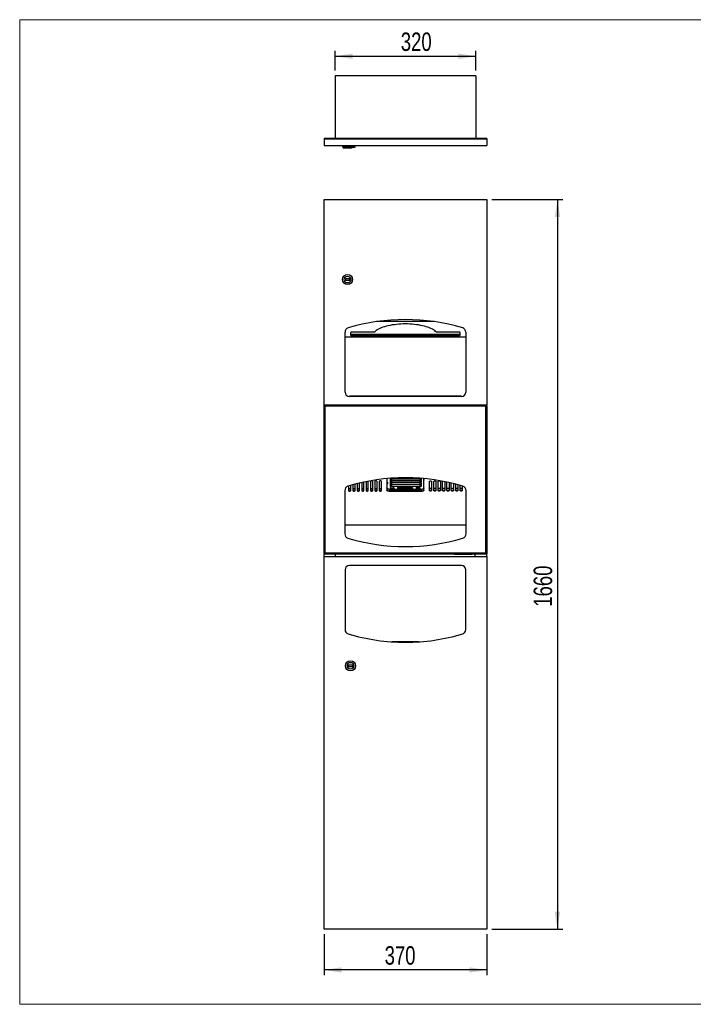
# Model space of a CAD drawing. Header units: millimetres. Extents: x 8 to 270, y 10 to 197.
# Tile 1 of 2: x 8 to 136, y 10 to 197. Entities that reach past the tile are written whole.
import ezdxf

# ---------------------------------------------------------------- set-up
doc = ezdxf.new("R2010")
doc.units = ezdxf.units.MM
doc.layers.add('FORMAT', color=7, linetype='Continuous')
doc.styles.add('SLDTEXTSTYLE1', font='TXT', dxfattribs={"width": 0.75})
doc.dimstyles.new('SLDDIMSTYLE0', dxfattribs={"dimtxt": 3.5, "dimasz": 3.302, "dimexe": 0, "dimexo": 0.0625, "dimgap": 0.875, "dimtad": 1, "dimdec": 1, "dimlfac": 12, "dimrnd": 1e-09, "dimzin": 12, "dimdsep": 46, "dimtxsty": 'SLDTEXTSTYLE1', "dimsah": 1, "dimcen": 0.09, "dimadec": 0, "dimazin": 3, "dimtfac": 1, "dimtdec": 1, "dimtofl": 0, "dimtmove": 0, "dimatfit": 3, "dimfxl": 0, "dimfrac": 2, "dimtolj": 1, "dimtzin": 12, "dimarcsym": 0})

# ---------------------------------------------------------------- blocks, each defined once
blk = doc.blocks.new('_D')
at = {"layer": 'FORMAT'}
for p, q in [((97.96, 162.56), (111.38, 162.56)), ((110.38, 162.56), (110.38, 24.23)), ((97.96, 24.23), (111.38, 24.23))]:
    blk.add_line(p, q, dxfattribs=at)
for points in [[(110.38, 162.56), (109.88, 159.26), (110.89, 159.26)], [(110.38, 24.23), (110.89, 27.53), (109.88, 27.53)]]:
    blk.add_solid(points, dxfattribs=at)
at = {"layer": 'FORMAT', "insert": (105.87, 85.35), "char_height": 3.5, "attachment_point": 1, "rotation": 90, "style": 'SLDTEXTSTYLE1'}
blk.add_mtext('1660', dxfattribs=at)
blk = doc.blocks.new('_D_1')
at = {"layer": 'FORMAT'}
for p, q in [((66.13, 23.23), (66.13, 15.47)), ((96.96, 23.23), (96.96, 15.47)), ((96.96, 16.47), (66.13, 16.47))]:
    blk.add_line(p, q, dxfattribs=at)
for points in [[(66.13, 16.47), (69.43, 15.96), (69.43, 16.98)], [(96.96, 16.47), (93.66, 16.98), (93.66, 15.96)]]:
    blk.add_solid(points, dxfattribs=at)
at = {"layer": 'FORMAT', "insert": (77.6, 20.98), "char_height": 3.5, "attachment_point": 1, "style": 'SLDTEXTSTYLE1'}
blk.add_mtext('370', dxfattribs=at)
blk = doc.blocks.new('_D_5')
at = {"layer": 'FORMAT'}
for p, q in [((68.21, 187.01), (68.21, 190.74)), ((94.88, 187.01), (94.88, 190.74)), ((68.21, 189.74), (94.88, 189.74))]:
    blk.add_line(p, q, dxfattribs=at)
for points in [[(68.21, 189.74), (71.51, 189.23), (71.51, 190.25)], [(94.88, 189.74), (91.58, 190.25), (91.58, 189.23)]]:
    blk.add_solid(points, dxfattribs=at)
at = {"layer": 'FORMAT', "insert": (80.67, 194.25), "char_height": 3.5, "attachment_point": 1, "style": 'SLDTEXTSTYLE1'}
blk.add_mtext('320', dxfattribs=at)

msp = doc.modelspace()

# ---------------------------------------------------------------- linework, layer by layer
at = {"color": 7, "linetype": 'Continuous', "lineweight": 18}
for p, q in [((8.3801, 196.675), (270.0001, 196.675)), ((8.3801, 196.675), (8.3801, 9.9587)), ((270.0001, 9.9587), (8.3801, 9.9587))]:
    msp.add_line(p, q, dxfattribs=at)
at = {"color": 7, "linetype": 'Continuous', "lineweight": 25}
for p, q in [((68.2121, 186.0095), (68.2121, 174.1762)), ((94.8787, 186.0095), (68.2121, 186.0095)), ((94.8787, 186.0095), (94.8787, 174.1762)), ((66.1287, 174.1762), (66.1287, 174.0928)), ((96.9621, 174.1762), (66.1287, 174.1762)), ((66.1287, 174.0928), (66.1287, 172.8428)), ((66.1287, 174.0928), (96.9621, 174.0928)), ((96.9621, 174.1762), (96.9621, 174.0928)), ((96.9621, 174.0928), (96.9621, 172.8428)), ((66.1287, 172.8428), (96.9621, 172.8428)), ((69.6162, 172.8428), (69.6162, 172.6553)), ((71.2204, 172.3428), (69.9287, 172.3428)), ((71.7746, 172.4262), (71.4328, 172.4262)), ((71.5329, 172.6553), (71.5329, 172.8428)), ((72.0871, 172.7387), (72.0871, 172.8428)), ((66.1287, 123.5601), (66.1287, 162.5601)), ((66.1287, 162.5601), (96.9621, 162.5601)), ((96.9621, 162.5601), (96.9621, 123.5601)), ((70.9912, 147.5185), (70.1579, 147.5185)), ((70.1579, 147.5185), (70.1579, 147.2685)), ((70.9912, 147.2685), (70.9912, 147.5185)), ((70.1579, 147.2685), (70.9912, 147.2685)), ((86.951, 139.4228), (76.1397, 139.4228)), ((70.0871, 126.0601), (70.0871, 137.4221)), ((93.0037, 136.4768), (70.0871, 136.4768)), ((71.1287, 137.3196), (71.1287, 136.8826)), ((91.9621, 136.9768), (71.1287, 136.9768)), ((75.6528, 137.4133), (71.3787, 137.4133)), ((71.3787, 136.8662), (71.3787, 136.789)), ((71.3787, 136.8662), (91.7121, 136.8662)), ((71.3787, 136.789), (91.7121, 136.789)), ((91.7121, 137.4133), (87.4379, 137.4133)), ((91.7121, 136.8662), (91.7121, 136.789)), ((91.9621, 136.8826), (91.9621, 137.3196)), ((93.0037, 137.4221), (93.0037, 126.0601)), ((92.1704, 125.3101), (70.9204, 125.3101)), ((70.9204, 125.2268), (70.9204, 125.3101)), ((92.1704, 125.2268), (70.9204, 125.2268)), ((92.1704, 125.3101), (92.1704, 125.2268)), ((96.9621, 123.5601), (66.1287, 123.5601)), ((66.1287, 123.5185), (66.1287, 123.5601)), ((66.1287, 123.5185), (66.2901, 123.5185)), ((66.1287, 123.4185), (66.1287, 123.5185)), ((66.1287, 123.3571), (66.1287, 123.4185)), ((66.1287, 123.4185), (66.2901, 123.4185)), ((66.1287, 95.5632), (66.1287, 123.3571)), ((66.1287, 123.3571), (66.2901, 123.3571)), ((66.2901, 123.5185), (96.8007, 123.5185)), ((66.2901, 123.5185), (66.2901, 123.3571)), ((66.2901, 123.3571), (66.2901, 95.5632)), ((96.8007, 123.3571), (66.2901, 123.3571)), ((68.2954, 123.5185), (68.2954, 123.5601)), ((87.4479, 123.5377), (87.4196, 123.541)), ((94.7954, 123.5185), (94.7954, 123.5601)), ((96.8007, 123.3571), (96.8007, 123.5185)), ((96.8007, 123.5185), (96.9621, 123.5185)), ((96.8007, 123.4185), (96.9621, 123.4185)), ((96.8007, 95.5632), (96.8007, 123.3571)), ((96.8007, 123.3571), (96.9621, 123.3571)), ((96.9621, 123.5185), (96.9621, 123.5601)), ((96.9621, 123.4185), (96.9621, 123.5185)), ((96.9621, 123.3571), (96.9621, 123.4185)), ((96.9621, 123.3571), (96.9621, 95.5632)), ((71.1704, 107.4076), (71.1704, 108.3631)), ((71.5871, 108.479), (71.5871, 107.4076)), ((72.0037, 107.4076), (72.0037, 108.5899)), ((72.4204, 108.6957), (72.4204, 107.4076)), ((72.8371, 107.4076), (72.8371, 108.7965)), ((73.2537, 108.8924), (73.2537, 107.4076)), ((73.6704, 107.4076), (73.6704, 108.9833)), ((74.0871, 109.0693), (74.0871, 107.4076)), ((74.5037, 107.4076), (74.5037, 109.0805)), ((74.9204, 109.0805), (74.9204, 107.4076)), ((75.3371, 107.4076), (75.3371, 109.0805)), ((75.7537, 109.0805), (75.7537, 107.4076)), ((76.1704, 107.4076), (76.1704, 109.0805)), ((76.5871, 109.0805), (76.5871, 107.4076)), ((77.0037, 107.4076), (77.0037, 109.0805)), ((78.0454, 109.6482), (78.0454, 107.4634)), ((78.6919, 108.3972), (78.6902, 108.2462)), ((78.6924, 108.4427), (78.6919, 108.3972)), ((78.6936, 108.1319), (78.6919, 108.3972)), ((79.0257, 108.4427), (78.6924, 108.4427)), ((78.6942, 108.1673), (78.6924, 108.4427)), ((78.6964, 108.7888), (78.695, 108.6698)), ((78.6969, 108.8342), (78.6964, 108.7888)), ((78.6981, 108.5234), (78.6964, 108.7888)), ((79.0302, 108.8342), (78.6969, 108.8342)), ((78.6987, 108.5589), (78.6969, 108.8342)), ((78.6987, 108.5589), (78.6981, 108.5234)), ((84.5311, 108.5234), (78.6981, 108.5234)), ((84.5317, 108.5589), (78.6987, 108.5589)), ((78.7008, 109.1803), (78.6995, 109.0614)), ((78.7013, 109.2257), (78.7008, 109.1803)), ((78.7025, 108.9149), (78.7008, 109.1803)), ((79.0347, 109.2257), (78.7013, 109.2257)), ((78.7031, 108.9504), (78.7013, 109.2257)), ((78.7031, 108.9504), (78.7025, 108.9149)), ((84.5356, 108.9149), (78.7025, 108.9149)), ((84.5362, 108.9504), (78.7031, 108.9504)), ((78.7053, 109.5718), (78.7039, 109.4529)), ((78.7058, 109.6173), (78.7053, 109.5718)), ((78.707, 109.3065), (78.7053, 109.5718)), ((79.0391, 109.6173), (78.7058, 109.6173)), ((78.7076, 109.342), (78.7058, 109.6173)), ((78.7076, 109.342), (78.707, 109.3065)), ((84.54, 109.3065), (78.707, 109.3065)), ((84.5406, 109.342), (78.7076, 109.342)), ((78.7115, 109.698), (78.7114, 109.7041)), ((78.7116, 109.7041), (78.7115, 109.698)), ((84.4591, 109.698), (78.7115, 109.698)), ((79.0253, 108.5143), (79.0257, 108.4427)), ((79.0297, 108.9058), (79.0302, 108.8342)), ((79.0342, 109.2974), (79.0347, 109.2257)), ((79.0387, 109.6889), (79.0391, 109.6173)), ((83.9548, 109.7335), (79.136, 109.7335)), ((84.1921, 108.4427), (84.1917, 108.5143)), ((84.5254, 108.4427), (84.1921, 108.4427)), ((84.1966, 108.8342), (84.1961, 108.9058)), ((84.5299, 108.8342), (84.1966, 108.8342)), ((84.201, 109.2257), (84.2006, 109.2974)), ((84.5344, 109.2257), (84.201, 109.2257)), ((84.2055, 109.6173), (84.205, 109.6889)), ((84.5388, 109.6173), (84.2055, 109.6173)), ((84.5254, 108.4427), (84.5272, 108.1673)), ((84.5299, 108.8342), (84.5317, 108.5589)), ((84.5311, 108.5234), (84.5317, 108.5589)), ((84.5344, 109.2257), (84.5362, 108.9504)), ((84.5356, 108.9149), (84.5362, 108.9504)), ((84.5388, 109.6173), (84.5406, 109.342)), ((84.54, 109.3065), (84.5406, 109.342)), ((85.0395, 109.4486), (85.0454, 109.4281)), ((85.0454, 107.4634), (85.0454, 109.6482)), ((86.0871, 107.4076), (86.0871, 109.0805)), ((86.5037, 109.0805), (86.5037, 107.4076)), ((86.9204, 107.4076), (86.9204, 109.0805)), ((87.3371, 109.0805), (87.3371, 107.4076)), ((87.7537, 107.4076), (87.7537, 109.0805)), ((88.1704, 109.0805), (88.1704, 107.4076)), ((88.5871, 107.4076), (88.5871, 109.0805)), ((89.0037, 109.0693), (89.0037, 107.4076)), ((89.4204, 107.4076), (89.4204, 108.9833)), ((89.8371, 108.8924), (89.8371, 107.4076)), ((90.2537, 107.4076), (90.2537, 108.7965)), ((90.6704, 108.6957), (90.6704, 107.4076)), ((91.0871, 107.4076), (91.0871, 108.5899)), ((91.5037, 108.479), (91.5037, 107.4076)), ((91.9204, 107.4076), (91.9204, 108.3631)), ((70.0454, 107.4096), (70.0454, 99.169)), ((70.7537, 108.242), (70.7537, 107.4076)), ((78.3787, 107.657), (84.7121, 107.657)), ((78.3787, 107.3147), (78.3787, 107.2404)), ((84.7121, 107.3147), (78.3787, 107.3147)), ((78.3787, 107.2404), (84.7121, 107.2404)), ((78.653, 107.9106), (78.6511, 107.7428)), ((79.3063, 107.7313), (78.6901, 107.7313)), ((78.693, 108.2248), (78.6902, 108.2462)), ((78.6942, 108.1673), (78.6936, 108.1319)), ((84.5266, 108.1319), (78.6936, 108.1319)), ((84.5272, 108.1673), (78.6942, 108.1673)), ((79.2206, 107.9945), (78.779, 107.9945)), ((79.3166, 107.7542), (79.2565, 107.7542)), ((79.3435, 107.9226), (79.3422, 107.8046)), ((79.3427, 107.7428), (79.3422, 107.8046)), ((79.3447, 107.9106), (79.3427, 107.7428)), ((80.0613, 107.9106), (80.0587, 107.6881)), ((82.8752, 107.7313), (80.0592, 107.7313)), ((80.1872, 107.9945), (82.7538, 107.9945)), ((82.8767, 107.9226), (82.8745, 107.7313)), ((82.8778, 107.9106), (82.8754, 107.7026)), ((83.5944, 107.9106), (83.5925, 107.7428)), ((84.2735, 107.7313), (83.6043, 107.7313)), ((83.6813, 107.7542), (83.6163, 107.7542)), ((83.7204, 107.9945), (84.162, 107.9945)), ((84.2849, 107.9226), (84.2836, 107.8046)), ((84.2841, 107.7428), (84.2836, 107.8046)), ((84.2861, 107.9106), (84.2841, 107.7428)), ((84.5266, 108.1319), (84.5272, 108.1673)), ((84.7121, 107.2404), (84.7121, 107.3147)), ((92.3371, 108.242), (92.3371, 107.4076)), ((93.0454, 99.169), (93.0454, 107.4096)), ((70.0454, 100.8953), (93.0454, 100.8953)), ((66.1287, 95.5018), (66.1287, 95.5632)), ((66.2901, 95.5632), (66.1287, 95.5632)), ((66.1287, 95.5018), (66.1287, 95.4018)), ((66.2901, 95.5018), (66.1287, 95.5018)), ((66.1287, 94.8601), (66.1287, 95.4018)), ((66.1287, 95.4018), (66.2901, 95.4018)), ((66.2901, 95.5632), (96.8007, 95.5632)), ((66.2901, 95.5632), (66.2901, 95.4018)), ((66.2901, 95.4018), (96.8007, 95.4018)), ((68.2954, 94.8601), (68.2954, 95.4018)), ((68.8787, 95.4018), (68.8787, 95.3351)), ((72.2121, 95.3351), (68.8787, 95.3351)), ((72.2121, 95.4018), (72.2121, 95.3351)), ((90.8787, 95.4018), (90.8787, 95.3351)), ((90.8787, 95.3351), (94.2121, 95.3351)), ((94.2121, 95.4018), (94.2121, 95.3351)), ((94.7954, 94.8601), (94.7954, 95.4018)), ((96.9621, 95.5632), (96.8007, 95.5632)), ((96.8007, 95.4018), (96.8007, 95.5632)), ((96.9621, 95.5018), (96.8007, 95.5018)), ((96.8007, 95.4018), (96.9621, 95.4018)), ((96.9621, 95.5018), (96.9621, 95.5632)), ((96.9621, 95.5018), (96.9621, 95.4018)), ((96.9621, 94.8601), (96.9621, 95.4018)), ((66.1287, 94.8601), (96.9621, 94.8601)), ((66.1287, 24.2268), (66.1287, 94.8601)), ((96.9621, 94.8601), (96.9621, 24.2268)), ((70.0871, 92.3601), (70.0871, 80.9982)), ((92.1704, 93.1935), (70.9204, 93.1935)), ((93.0037, 80.9982), (93.0037, 92.3601)), ((84.0579, 78.6935), (79.0329, 78.6935)), ((71.5454, 74.2768), (70.7121, 74.2768)), ((70.7121, 74.2768), (70.7121, 74.0268)), ((70.7121, 74.0268), (71.5454, 74.0268)), ((71.5454, 74.0268), (71.5454, 74.2768)), ((96.9621, 24.2268), (66.1287, 24.2268))]:
    msp.add_line(p, q, dxfattribs=at)
at = {"color": 8, "linetype": 'Continuous', "lineweight": 25}
for p, q in [((69.6162, 172.6553), (71.5329, 172.6553)), ((71.5329, 172.7387), (72.0871, 172.7387)), ((78.3787, 107.6794), (78.3787, 107.657)), ((84.7121, 107.657), (84.7121, 107.712))]:
    msp.add_line(p, q, dxfattribs=at)
at = {"color": 7, "linetype": 'Continuous', "lineweight": 25, "flags": 128}
for points in [[(87.4379, 137.4133), (87.2818, 137.5623), (87.0989, 137.707), (86.8899, 137.8466), (86.656, 137.9806), (86.3982, 138.1083), (86.1178, 138.2291), (85.8159, 138.3424), (85.4941, 138.4477), (85.1538, 138.5445), (84.7967, 138.6324), (84.4243, 138.711), (84.0385, 138.7798), (83.6411, 138.8386), (83.2338, 138.8871), (82.8187, 138.9251), (82.3976, 138.9523), (81.9725, 138.9687), (81.5454, 138.9742), (81.1183, 138.9687), (80.6932, 138.9523), (80.2721, 138.9251), (79.857, 138.8871), (79.4497, 138.8386), (79.0522, 138.7798), (78.6664, 138.711), (78.2941, 138.6324), (77.9369, 138.5445), (77.5967, 138.4477), (77.2748, 138.3424), (76.973, 138.2291), (76.6925, 138.1083), (76.4347, 137.9806), (76.2008, 137.8466), (75.9919, 137.707), (75.809, 137.5623), (75.6528, 137.4133)], [(71.3787, 137.4133), (71.3299, 137.4115), (71.283, 137.4062), (71.2398, 137.3975), (71.2019, 137.3859), (71.1708, 137.3717), (71.1477, 137.3555), (71.1335, 137.3379), (71.1287, 137.3196)], [(71.1287, 136.9599), (71.1335, 136.9416), (71.1477, 136.924), (71.1708, 136.9078), (71.2019, 136.8937), (71.2398, 136.882), (71.283, 136.8734), (71.3299, 136.868), (71.3787, 136.8662)], [(71.1287, 136.8826), (71.1335, 136.8643), (71.1477, 136.8468), (71.1708, 136.8306), (71.2019, 136.8164), (71.2398, 136.8047), (71.283, 136.7961), (71.3299, 136.7908), (71.3787, 136.789)], [(91.9621, 137.3196), (91.9572, 137.3379), (91.943, 137.3555), (91.9199, 137.3717), (91.8888, 137.3859), (91.8509, 137.3975), (91.8077, 137.4062), (91.7608, 137.4115), (91.7121, 137.4133)], [(91.7121, 136.8662), (91.7608, 136.868), (91.8077, 136.8734), (91.8509, 136.882), (91.8888, 136.8937), (91.9199, 136.9078), (91.943, 136.924), (91.9572, 136.9416), (91.9621, 136.9599)], [(91.7121, 136.789), (91.7608, 136.7908), (91.8077, 136.7961), (91.8509, 136.8047), (91.8888, 136.8164), (91.9199, 136.8306), (91.943, 136.8468), (91.9572, 136.8643), (91.9621, 136.8826)], [(74.5037, 109.0805), (74.4879, 109.1338), (74.4794, 109.1459)], [(75.3371, 109.0805), (75.3212, 109.1338), (75.276, 109.179), (75.2084, 109.2093), (75.1287, 109.2199), (75.049, 109.2093), (74.9814, 109.179), (74.9362, 109.1338), (74.9204, 109.0805)], [(76.1704, 109.0805), (76.1545, 109.1338), (76.1094, 109.179), (76.0418, 109.2093), (75.9621, 109.2199), (75.8823, 109.2093), (75.8147, 109.179), (75.7696, 109.1338), (75.7537, 109.0805)], [(77.0037, 109.0805), (76.9879, 109.1338), (76.9427, 109.179), (76.8751, 109.2093), (76.7954, 109.2199), (76.7157, 109.2093), (76.6481, 109.179), (76.6029, 109.1338), (76.5871, 109.0805)], [(78.0454, 108.6191), (78.0571, 108.6245), (78.1314, 108.674), (78.1795, 108.7364), (78.1966, 108.8055), (78.1811, 108.8747), (78.1344, 108.937), (78.0612, 108.9865), (78.0454, 108.9939)], [(85.0454, 109.4703), (85.0366, 109.4208), (85.0454, 109.368)], [(86.0871, 109.0805), (86.1029, 109.1338), (86.1481, 109.179), (86.2157, 109.2093), (86.2954, 109.2199), (86.3751, 109.2093), (86.4427, 109.179), (86.4879, 109.1338), (86.5037, 109.0805)], [(86.9204, 109.0805), (86.9362, 109.1338), (86.9814, 109.179), (87.049, 109.2093), (87.1287, 109.2199), (87.2084, 109.2093), (87.276, 109.179), (87.3212, 109.1338), (87.3371, 109.0805)], [(87.7537, 109.0805), (87.7696, 109.1338), (87.8147, 109.179), (87.8823, 109.2093), (87.9621, 109.2199), (88.0418, 109.2093), (88.1094, 109.179), (88.1545, 109.1338), (88.1704, 109.0805)], [(88.5871, 109.0805), (88.6029, 109.1338), (88.6114, 109.1459)], [(70.7537, 107.8986), (70.7696, 107.8453), (70.8147, 107.8001), (70.8823, 107.7698), (70.9621, 107.7592), (71.0418, 107.7698), (71.1094, 107.8001), (71.1545, 107.8453), (71.1704, 107.8986)], [(70.7537, 107.8243), (70.7696, 107.771), (70.8147, 107.7257), (70.8823, 107.6955), (70.9621, 107.6849), (71.0418, 107.6955), (71.1094, 107.7257), (71.1545, 107.771), (71.1704, 107.8243)], [(70.7537, 107.482), (70.7696, 107.4286), (70.8147, 107.3834), (70.8823, 107.3532), (70.9621, 107.3426), (71.0418, 107.3532), (71.1094, 107.3834), (71.1545, 107.4286), (71.1704, 107.482)], [(70.7537, 107.4076), (70.7696, 107.3543), (70.8147, 107.3091), (70.8823, 107.2789), (70.9621, 107.2682), (71.0418, 107.2789), (71.1094, 107.3091), (71.1545, 107.3543), (71.1704, 107.4076)], [(71.5871, 107.8986), (71.6029, 107.8453), (71.6481, 107.8001), (71.7157, 107.7698), (71.7954, 107.7592), (71.8751, 107.7698), (71.9427, 107.8001), (71.9879, 107.8453), (72.0037, 107.8986)], [(71.5871, 107.8243), (71.6029, 107.771), (71.6481, 107.7257), (71.7157, 107.6955), (71.7954, 107.6849), (71.8751, 107.6955), (71.9427, 107.7257), (71.9879, 107.771), (72.0037, 107.8243)], [(71.5871, 107.482), (71.6029, 107.4286), (71.6481, 107.3834), (71.7157, 107.3532), (71.7954, 107.3426), (71.8751, 107.3532), (71.9427, 107.3834), (71.9879, 107.4286), (72.0037, 107.482)], [(71.5871, 107.4076), (71.6029, 107.3543), (71.6481, 107.3091), (71.7157, 107.2789), (71.7954, 107.2682), (71.8751, 107.2789), (71.9427, 107.3091), (71.9879, 107.3543), (72.0037, 107.4076)], [(72.4204, 107.8986), (72.4362, 107.8453), (72.4814, 107.8001), (72.549, 107.7698), (72.6287, 107.7592), (72.7084, 107.7698), (72.776, 107.8001), (72.8212, 107.8453), (72.8371, 107.8986)], [(72.4204, 107.8243), (72.4362, 107.771), (72.4814, 107.7257), (72.549, 107.6955), (72.6287, 107.6849), (72.7084, 107.6955), (72.776, 107.7257), (72.8212, 107.771), (72.8371, 107.8243)], [(72.4204, 107.482), (72.4362, 107.4286), (72.4814, 107.3834), (72.549, 107.3532), (72.6287, 107.3426), (72.7084, 107.3532), (72.776, 107.3834), (72.8212, 107.4286), (72.8371, 107.482)], [(72.4204, 107.4076), (72.4362, 107.3543), (72.4814, 107.3091), (72.549, 107.2789), (72.6287, 107.2682), (72.7084, 107.2789), (72.776, 107.3091), (72.8212, 107.3543), (72.8371, 107.4076)], [(73.2537, 107.8986), (73.2696, 107.8453), (73.3147, 107.8001), (73.3823, 107.7698), (73.4621, 107.7592), (73.5418, 107.7698), (73.6094, 107.8001), (73.6545, 107.8453), (73.6704, 107.8986)], [(73.2537, 107.8243), (73.2696, 107.771), (73.3147, 107.7257), (73.3823, 107.6955), (73.4621, 107.6849), (73.5418, 107.6955), (73.6094, 107.7257), (73.6545, 107.771), (73.6704, 107.8243)], [(73.2537, 107.482), (73.2696, 107.4286), (73.3147, 107.3834), (73.3823, 107.3532), (73.4621, 107.3426), (73.5418, 107.3532), (73.6094, 107.3834), (73.6545, 107.4286), (73.6704, 107.482)], [(73.2537, 107.4076), (73.2696, 107.3543), (73.3147, 107.3091), (73.3823, 107.2789), (73.4621, 107.2682), (73.5418, 107.2789), (73.6094, 107.3091), (73.6545, 107.3543), (73.6704, 107.4076)], [(74.0871, 107.8986), (74.1029, 107.8453), (74.1481, 107.8001), (74.2157, 107.7698), (74.2954, 107.7592), (74.3751, 107.7698), (74.4427, 107.8001), (74.4879, 107.8453), (74.5037, 107.8986)], [(74.0871, 107.8243), (74.1029, 107.771), (74.1481, 107.7257), (74.2157, 107.6955), (74.2954, 107.6849), (74.3751, 107.6955), (74.4427, 107.7257), (74.4879, 107.771), (74.5037, 107.8243)], [(74.0871, 107.482), (74.1029, 107.4286), (74.1481, 107.3834), (74.2157, 107.3532), (74.2954, 107.3426), (74.3751, 107.3532), (74.4427, 107.3834), (74.4879, 107.4286), (74.5037, 107.482)], [(74.0871, 107.4076), (74.1029, 107.3543), (74.1481, 107.3091), (74.2157, 107.2789), (74.2954, 107.2682), (74.3751, 107.2789), (74.4427, 107.3091), (74.4879, 107.3543), (74.5037, 107.4076)], [(74.9204, 107.8986), (74.9362, 107.8453), (74.9814, 107.8001), (75.049, 107.7698), (75.1287, 107.7592), (75.2084, 107.7698), (75.276, 107.8001), (75.3212, 107.8453), (75.3371, 107.8986)], [(74.9204, 107.8243), (74.9362, 107.771), (74.9814, 107.7257), (75.049, 107.6955), (75.1287, 107.6849), (75.2084, 107.6955), (75.276, 107.7257), (75.3212, 107.771), (75.3371, 107.8243)], [(74.9204, 107.482), (74.9362, 107.4286), (74.9814, 107.3834), (75.049, 107.3532), (75.1287, 107.3426), (75.2084, 107.3532), (75.276, 107.3834), (75.3212, 107.4286), (75.3371, 107.482)], [(74.9204, 107.4076), (74.9362, 107.3543), (74.9814, 107.3091), (75.049, 107.2789), (75.1287, 107.2682), (75.2084, 107.2789), (75.276, 107.3091), (75.3212, 107.3543), (75.3371, 107.4076)], [(75.7537, 107.8986), (75.7696, 107.8453), (75.8147, 107.8001), (75.8823, 107.7698), (75.9621, 107.7592), (76.0418, 107.7698), (76.1094, 107.8001), (76.1545, 107.8453), (76.1704, 107.8986)], [(75.7537, 107.8243), (75.7696, 107.771), (75.8147, 107.7257), (75.8823, 107.6955), (75.9621, 107.6849), (76.0418, 107.6955), (76.1094, 107.7257), (76.1545, 107.771), (76.1704, 107.8243)], [(75.7537, 107.482), (75.7696, 107.4286), (75.8147, 107.3834), (75.8823, 107.3532), (75.9621, 107.3426), (76.0418, 107.3532), (76.1094, 107.3834), (76.1545, 107.4286), (76.1704, 107.482)], [(75.7537, 107.4076), (75.7696, 107.3543), (75.8147, 107.3091), (75.8823, 107.2789), (75.9621, 107.2682), (76.0418, 107.2789), (76.1094, 107.3091), (76.1545, 107.3543), (76.1704, 107.4076)], [(76.5871, 107.8986), (76.6029, 107.8453), (76.6481, 107.8001), (76.7157, 107.7698), (76.7954, 107.7592), (76.8751, 107.7698), (76.9427, 107.8001), (76.9879, 107.8453), (77.0037, 107.8986)], [(76.5871, 107.8243), (76.6029, 107.771), (76.6481, 107.7257), (76.7157, 107.6955), (76.7954, 107.6849), (76.8751, 107.6955), (76.9427, 107.7257), (76.9879, 107.771), (77.0037, 107.8243)], [(76.5871, 107.482), (76.6029, 107.4286), (76.6481, 107.3834), (76.7157, 107.3532), (76.7954, 107.3426), (76.8751, 107.3532), (76.9427, 107.3834), (76.9879, 107.4286), (77.0037, 107.482)], [(76.5871, 107.4076), (76.6029, 107.3543), (76.6481, 107.3091), (76.7157, 107.2789), (76.7954, 107.2682), (76.8751, 107.2789), (76.9427, 107.3091), (76.9879, 107.3543), (77.0037, 107.4076)], [(78.3787, 107.657), (78.3137, 107.6613), (78.2512, 107.674), (78.1935, 107.6946), (78.143, 107.7224), (78.1016, 107.7562), (78.0708, 107.7947), (78.0518, 107.8366), (78.0454, 107.8801)], [(78.0454, 107.5377), (78.0518, 107.4942), (78.0708, 107.4524), (78.1016, 107.4138), (78.143, 107.38), (78.1935, 107.3523), (78.2512, 107.3317), (78.3137, 107.319), (78.3787, 107.3147)], [(78.3787, 107.2404), (78.3137, 107.2447), (78.2512, 107.2573), (78.1935, 107.278), (78.143, 107.3057), (78.1016, 107.3395), (78.0708, 107.3781), (78.0518, 107.4199), (78.0454, 107.4634)], [(78.6907, 108.2941), (78.6926, 108.2861), (78.6926, 108.2859)], [(79.3447, 107.9106), (79.3424, 107.927), (79.3355, 107.9427), (79.3241, 107.9572), (79.3087, 107.9699), (79.2899, 107.9804), (79.2684, 107.9881), (79.245, 107.9929), (79.2206, 107.9945)], [(79.2558, 107.7313), (79.2561, 107.747), (79.2566, 107.7541), (79.2571, 107.7422), (79.2573, 107.7313)], [(82.8778, 107.9106), (82.8756, 107.927), (82.8686, 107.9427), (82.8573, 107.9572), (82.8419, 107.9699), (82.823, 107.9804), (82.8015, 107.9881), (82.7781, 107.9929), (82.7538, 107.9945)], [(84.162, 107.9945), (84.1864, 107.9929), (84.2098, 107.9881), (84.2313, 107.9804), (84.2501, 107.9699), (84.2655, 107.9572), (84.2769, 107.9427), (84.2838, 107.927), (84.2861, 107.9106)], [(85.0454, 107.8801), (85.039, 107.8366), (85.02, 107.7947), (84.9892, 107.7562), (84.9478, 107.7224), (84.8972, 107.6946), (84.8396, 107.674), (84.7771, 107.6613), (84.7121, 107.657)], [(84.7121, 107.3147), (84.7771, 107.319), (84.8396, 107.3317), (84.8972, 107.3523), (84.9478, 107.38), (84.9892, 107.4138), (85.02, 107.4524), (85.039, 107.4942), (85.0454, 107.5377)], [(85.0454, 107.4634), (85.039, 107.4199), (85.02, 107.3781), (84.9892, 107.3395), (84.9478, 107.3057), (84.8972, 107.278), (84.8396, 107.2573), (84.7771, 107.2447), (84.7121, 107.2404)], [(86.5037, 107.8986), (86.4879, 107.8453), (86.4427, 107.8001), (86.3751, 107.7698), (86.2954, 107.7592), (86.2157, 107.7698), (86.1481, 107.8001), (86.1029, 107.8453), (86.0871, 107.8986)], [(86.5037, 107.8243), (86.4879, 107.771), (86.4427, 107.7257), (86.3751, 107.6955), (86.2954, 107.6849), (86.2157, 107.6955), (86.1481, 107.7257), (86.1029, 107.771), (86.0871, 107.8243)], [(86.5037, 107.482), (86.4879, 107.4286), (86.4427, 107.3834), (86.3751, 107.3532), (86.2954, 107.3426), (86.2157, 107.3532), (86.1481, 107.3834), (86.1029, 107.4286), (86.0871, 107.482)], [(86.5037, 107.4076), (86.4879, 107.3543), (86.4427, 107.3091), (86.3751, 107.2789), (86.2954, 107.2682), (86.2157, 107.2789), (86.1481, 107.3091), (86.1029, 107.3543), (86.0871, 107.4076)], [(87.3371, 107.8986), (87.3212, 107.8453), (87.276, 107.8001), (87.2084, 107.7698), (87.1287, 107.7592), (87.049, 107.7698), (86.9814, 107.8001), (86.9362, 107.8453), (86.9204, 107.8986)], [(87.3371, 107.8243), (87.3212, 107.771), (87.276, 107.7257), (87.2084, 107.6955), (87.1287, 107.6849), (87.049, 107.6955), (86.9814, 107.7257), (86.9362, 107.771), (86.9204, 107.8243)], [(87.3371, 107.482), (87.3212, 107.4286), (87.276, 107.3834), (87.2084, 107.3532), (87.1287, 107.3426), (87.049, 107.3532), (86.9814, 107.3834), (86.9362, 107.4286), (86.9204, 107.482)], [(87.3371, 107.4076), (87.3212, 107.3543), (87.276, 107.3091), (87.2084, 107.2789), (87.1287, 107.2682), (87.049, 107.2789), (86.9814, 107.3091), (86.9362, 107.3543), (86.9204, 107.4076)], [(88.1704, 107.8986), (88.1545, 107.8453), (88.1094, 107.8001), (88.0418, 107.7698), (87.9621, 107.7592), (87.8823, 107.7698), (87.8147, 107.8001), (87.7696, 107.8453), (87.7537, 107.8986)], [(88.1704, 107.8243), (88.1545, 107.771), (88.1094, 107.7257), (88.0418, 107.6955), (87.9621, 107.6849), (87.8823, 107.6955), (87.8147, 107.7257), (87.7696, 107.771), (87.7537, 107.8243)], [(88.1704, 107.482), (88.1545, 107.4286), (88.1094, 107.3834), (88.0418, 107.3532), (87.9621, 107.3426), (87.8823, 107.3532), (87.8147, 107.3834), (87.7696, 107.4286), (87.7537, 107.482)], [(88.1704, 107.4076), (88.1545, 107.3543), (88.1094, 107.3091), (88.0418, 107.2789), (87.9621, 107.2682), (87.8823, 107.2789), (87.8147, 107.3091), (87.7696, 107.3543), (87.7537, 107.4076)], [(89.0037, 107.8986), (88.9879, 107.8453), (88.9427, 107.8001), (88.8751, 107.7698), (88.7954, 107.7592), (88.7157, 107.7698), (88.6481, 107.8001), (88.6029, 107.8453), (88.5871, 107.8986)], [(89.0037, 107.8243), (88.9879, 107.771), (88.9427, 107.7257), (88.8751, 107.6955), (88.7954, 107.6849), (88.7157, 107.6955), (88.6481, 107.7257), (88.6029, 107.771), (88.5871, 107.8243)], [(89.0037, 107.482), (88.9879, 107.4286), (88.9427, 107.3834), (88.8751, 107.3532), (88.7954, 107.3426), (88.7157, 107.3532), (88.6481, 107.3834), (88.6029, 107.4286), (88.5871, 107.482)], [(89.0037, 107.4076), (88.9879, 107.3543), (88.9427, 107.3091), (88.8751, 107.2789), (88.7954, 107.2682), (88.7157, 107.2789), (88.6481, 107.3091), (88.6029, 107.3543), (88.5871, 107.4076)], [(89.8371, 107.8986), (89.8212, 107.8453), (89.776, 107.8001), (89.7084, 107.7698), (89.6287, 107.7592), (89.549, 107.7698), (89.4814, 107.8001), (89.4362, 107.8453), (89.4204, 107.8986)], [(89.8371, 107.8243), (89.8212, 107.771), (89.776, 107.7257), (89.7084, 107.6955), (89.6287, 107.6849), (89.549, 107.6955), (89.4814, 107.7257), (89.4362, 107.771), (89.4204, 107.8243)], [(89.8371, 107.482), (89.8212, 107.4286), (89.776, 107.3834), (89.7084, 107.3532), (89.6287, 107.3426), (89.549, 107.3532), (89.4814, 107.3834), (89.4362, 107.4286), (89.4204, 107.482)], [(89.8371, 107.4076), (89.8212, 107.3543), (89.776, 107.3091), (89.7084, 107.2789), (89.6287, 107.2682), (89.549, 107.2789), (89.4814, 107.3091), (89.4362, 107.3543), (89.4204, 107.4076)], [(90.6704, 107.8986), (90.6545, 107.8453), (90.6094, 107.8001), (90.5418, 107.7698), (90.4621, 107.7592), (90.3823, 107.7698), (90.3147, 107.8001), (90.2696, 107.8453), (90.2537, 107.8986)], [(90.6704, 107.8243), (90.6545, 107.771), (90.6094, 107.7257), (90.5418, 107.6955), (90.4621, 107.6849), (90.3823, 107.6955), (90.3147, 107.7257), (90.2696, 107.771), (90.2537, 107.8243)], [(90.6704, 107.482), (90.6545, 107.4286), (90.6094, 107.3834), (90.5418, 107.3532), (90.4621, 107.3426), (90.3823, 107.3532), (90.3147, 107.3834), (90.2696, 107.4286), (90.2537, 107.482)], [(90.6704, 107.4076), (90.6545, 107.3543), (90.6094, 107.3091), (90.5418, 107.2789), (90.4621, 107.2682), (90.3823, 107.2789), (90.3147, 107.3091), (90.2696, 107.3543), (90.2537, 107.4076)], [(91.5037, 107.8986), (91.4879, 107.8453), (91.4427, 107.8001), (91.3751, 107.7698), (91.2954, 107.7592), (91.2157, 107.7698), (91.1481, 107.8001), (91.1029, 107.8453), (91.0871, 107.8986)], [(91.5037, 107.8243), (91.4879, 107.771), (91.4427, 107.7257), (91.3751, 107.6955), (91.2954, 107.6849), (91.2157, 107.6955), (91.1481, 107.7257), (91.1029, 107.771), (91.0871, 107.8243)], [(91.5037, 107.482), (91.4879, 107.4286), (91.4427, 107.3834), (91.3751, 107.3532), (91.2954, 107.3426), (91.2157, 107.3532), (91.1481, 107.3834), (91.1029, 107.4286), (91.0871, 107.482)], [(91.5037, 107.4076), (91.4879, 107.3543), (91.4427, 107.3091), (91.3751, 107.2789), (91.2954, 107.2682), (91.2157, 107.2789), (91.1481, 107.3091), (91.1029, 107.3543), (91.0871, 107.4076)], [(92.3371, 107.8986), (92.3212, 107.8453), (92.276, 107.8001), (92.2084, 107.7698), (92.1287, 107.7592), (92.049, 107.7698), (91.9814, 107.8001), (91.9362, 107.8453), (91.9204, 107.8986)], [(92.3371, 107.8243), (92.3212, 107.771), (92.276, 107.7257), (92.2084, 107.6955), (92.1287, 107.6849), (92.049, 107.6955), (91.9814, 107.7257), (91.9362, 107.771), (91.9204, 107.8243)], [(92.3371, 107.482), (92.3212, 107.4286), (92.276, 107.3834), (92.2084, 107.3532), (92.1287, 107.3426), (92.049, 107.3532), (91.9814, 107.3834), (91.9362, 107.4286), (91.9204, 107.482)], [(92.3371, 107.4076), (92.3212, 107.3543), (92.276, 107.3091), (92.2084, 107.2789), (92.1287, 107.2682), (92.049, 107.2789), (91.9814, 107.3091), (91.9362, 107.3543), (91.9204, 107.4076)]]:
    msp.add_lwpolyline(points, dxfattribs=at)
at = {"color": 7, "linetype": 'Continuous', "lineweight": 25}
for centre, radius in [((70.5746, 147.3935), 0.9583), ((70.5746, 147.3935), 0.6458), ((71.1287, 74.1518), 0.9583), ((71.1287, 74.1518), 0.6458)]:
    msp.add_circle(centre, radius, dxfattribs=at)
for centre, radius, start, end in [((69.9287, 172.6553), 0.3125, 180, 270), ((71.2204, 172.6553), 0.3125, 270, 0), ((71.7746, 172.7387), 0.3125, 270, 0), ((70.9204, 137.4221), 0.8333, 106.64954, 180), ((81.5454, 101.8935), 37.9167, 73.35046, 106.64954), ((92.1704, 137.4221), 0.8333, 0, 73.35046), ((70.9204, 126.0601), 0.8333, 180, 270), ((92.1704, 126.0601), 0.8333, 270, 0), ((87.363, 122.5436), 1, 93.999699, 102.870189), ((87.3944, 122.5436), 1, 77.129811, 86.741086), ((81.5454, 71.8935), 37.9167, 73.283254, 106.716746), ((77.9589, 108.9099), 0.2446, 290.714219, 343.278752), ((70.8787, 107.4096), 0.8333, 106.716746, 180), ((78.7282, 107.7487), 0.0774, 184.401546, 241.064976), ((78.739, 107.819), 0.0912, 196.827458, 253.868242), ((78.762, 107.8835), 0.1123, 81.287904, 166.050648), ((79.2539, 107.8174), 0.0892, 285.270706, 351.711882), ((79.2686, 107.7481), 0.0743, 300.686112, 355.885637), ((80.1702, 107.8835), 0.1123, 81.287904, 166.050648), ((83.6553, 107.7433), 0.0628, 180.42278, 216.043032), ((83.6804, 107.819), 0.0912, 196.827458, 253.868242), ((83.7034, 107.8835), 0.1123, 81.287904, 166.050648), ((83.4638, 107.7357), 0.2183, 358.854471, 4.869374), ((84.1953, 107.8174), 0.0892, 285.270706, 351.711882), ((84.2209, 107.7447), 0.0633, 326.518896, 358.301191), ((92.2121, 107.4096), 0.8333, 0, 73.283254), ((70.8787, 99.169), 0.8333, 180, 253.283254), ((92.2121, 99.169), 0.8333, 286.716746, 0), ((81.5454, 134.6851), 37.9167, 253.283254, 286.716746), ((70.9204, 92.3601), 0.8333, 90, 180), ((92.1704, 92.3601), 0.8333, 0, 90), ((70.9204, 80.9982), 0.8333, 180, 253.35046), ((92.1704, 80.9982), 0.8333, 286.64954, 0), ((81.5454, 116.5268), 37.9167, 253.35046, 269.999999), ((81.5454, 116.5268), 37.9167, 269.999999, 286.64954)]:
    msp.add_arc(centre, radius, start, end, dxfattribs=at)
for centre, start_param, end_param in [((79.0283, 108.6698), 3.12708602, 3.25296019), ((79.0328, 109.0614), 3.12708602, 3.25296019), ((79.0372, 109.4529), 3.12708602, 3.25296019), ((79.0283, 108.6698), 3.82759729, 4.69788235), ((79.0328, 109.0614), 3.82759729, 4.69788235), ((79.0372, 109.4529), 3.82759729, 4.69788235), ((79.0417, 109.8444), 3.82759729, 4.69788235), ((79.0279, 108.7415), 4.41381988, 4.69788235), ((79.0323, 109.133), 4.41381988, 4.69788235), ((79.0368, 109.5245), 4.41381988, 4.69788235), ((79.0412, 109.9161), 4.41381988, 4.69788235), ((84.1942, 108.7415), 4.69788235, 4.98194481), ((84.1947, 108.6698), 4.69788235, 5.5681674), ((84.1987, 109.133), 4.69788235, 4.98194481), ((84.1992, 109.0614), 4.69788235, 5.5681674), ((84.2032, 109.5245), 4.69788235, 4.98194481), ((84.2036, 109.4529), 4.69788235, 5.5681674), ((84.2076, 109.9161), 4.69788235, 4.98194481), ((84.2081, 109.8444), 4.69788235, 5.5681674)]:
    msp.add_ellipse(centre, major_axis=(0.3333, 0.0033), ratio=0.68151713, start_param=start_param, end_param=end_param, dxfattribs=at)
for points, knots in [([(87.2929, 123.541), (87.2779, 123.5395), (87.2488, 123.5366), (87.2201, 123.5309), (87.2061, 123.528)], [0, 0, 0, 0, 0.5155886, 1, 1, 1, 1]), ([(87.2511, 123.528), (87.265, 123.5309), (87.2938, 123.5366), (87.3228, 123.5395), (87.3378, 123.541)], [0, 0, 0, 0, 0.4844114, 1, 1, 1, 1]), ([(87.3094, 123.542), (87.3094, 123.542), (87.3102, 123.5422), (87.3072, 123.542), (87.3012, 123.5416), (87.2953, 123.5412), (87.2929, 123.541)], [0, 0, 0, 0, 0.03261872, 0.39459265, 0.7563063, 1, 1, 1, 1]), ([(87.3378, 123.541), (87.3418, 123.5413), (87.3498, 123.5418), (87.3641, 123.5421), (87.378, 123.5421), (87.389, 123.5416), (87.3941, 123.5412), (87.3961, 123.541)], [0, 0, 0, 0, 0.21404416, 0.42836048, 0.64225608, 0.85599788, 1, 1, 1, 1]), ([(87.3961, 123.541), (87.4073, 123.5395), (87.4291, 123.5366), (87.4506, 123.5309), (87.461, 123.528)], [0, 0, 0, 0, 0.5155886, 1, 1, 1, 1]), ([(87.4562, 123.541), (87.4537, 123.5413), (87.4488, 123.5418), (87.4474, 123.5421), (87.4484, 123.5421), (87.451, 123.542), (87.4512, 123.542)], [0, 0, 0, 0, 0.3242645, 0.6489413, 0.97298074, 1, 1, 1, 1]), ([(87.5211, 123.528), (87.5107, 123.5309), (87.4891, 123.5366), (87.4674, 123.5395), (87.4562, 123.541)], [0, 0, 0, 0, 0.4844114, 1, 1, 1, 1])]:
    msp.add_open_spline(points, degree=3, knots=knots, dxfattribs=at)
for points in [[(87.2061, 123.528), (87.2136, 123.5284), (87.2286, 123.529), (87.2436, 123.5284), (87.2511, 123.528)], [(87.461, 123.528), (87.4711, 123.5284), (87.4911, 123.529), (87.5111, 123.5284), (87.5211, 123.528)]]:
    msp.add_open_spline(points, degree=3, dxfattribs=at)

# ---------------------------------------------------------------- dimensions: what is measured, and where the dimension line sits
at = {"layer": 'FORMAT'}
for base, p1, p2, picture, middle in [((94.8787, 189.7396), (68.2121, 186.0095), (94.8787, 186.0095), '_D_5', (84.5518, 189.7396)), ((66.1287, 16.4703), (96.9621, 24.2268), (66.1287, 24.2268), '_D_1', (81.4747, 16.4703))]:
    dim = msp.add_linear_dim(base=base, p1=p1, p2=p2, dimstyle='SLDDIMSTYLE0', dxfattribs=at)
    dim.commit()
    dim.dimension.update_dxf_attribs({"geometry": picture, "text_midpoint": middle, "dimtype": 160})
dim = msp.add_linear_dim(base=(110.3844, 24.2268), p1=(96.9621, 162.5601), p2=(96.9621, 24.2268), angle=90, dimstyle='SLDDIMSTYLE0', dxfattribs=at)
dim.commit()
dim.dimension.update_dxf_attribs({"geometry": '_D', "text_midpoint": (110.3844, 90.5208), "dimtype": 160})

doc.saveas('drawing.dxf')
